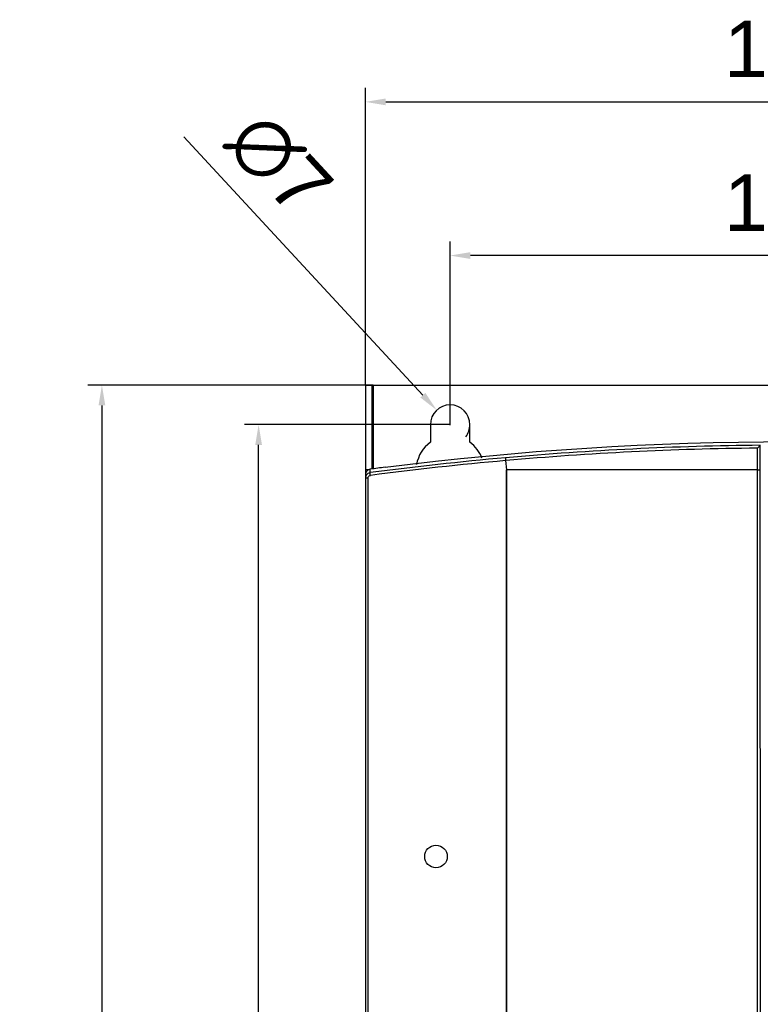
# Model space of a CAD drawing. Header units: millimetres. Extents: x 1117 to 38156, y -1945 to 7303.
# Tile 78 of 256: x 3305 to 3436, y 853 to 1027. Entities that reach past the tile are written whole.
import ezdxf

# ---------------------------------------------------------------- set-up
doc = ezdxf.new("R2010")
doc.units = ezdxf.units.MM
doc.styles.get("Standard").update_dxf_attribs({"font": 'arial.ttf'})
doc.dimstyles.new('DIMSTYLE_1', dxfattribs={"dimtxt": 4.2, "dimasz": 3.6, "dimexe": 2.5, "dimexo": 0, "dimgap": 1.05, "dimtad": 1, "dimdsep": 46, "dimtxsty": 'Standard', "dimblk": '_FILLED', "dimblk1": '_FILLED', "dimblk2": '_FILLED', "dimcen": 0.09, "dimazin": 2, "dimtp": 0.01, "dimtm": 0.01, "dimtfac": 1, "dimtofl": 0, "dimtmove": 0, "dimatfit": 3, "dimldrblk": '_FILLED', "dimfxl": 0, "dimtolj": 1, "dimarcsym": 0})

# ---------------------------------------------------------------- blocks, each defined once
blk = doc.blocks.new('_FILLED')
at = {"color": 0, "linetype": 'ByBlock'}
blk.add_solid([(0, 0), (-1, 0.167), (-1, -0.167)], dxfattribs=at)
blk = doc.blocks.new('*D27')
at = {"color": 0, "linetype": 'Continuous', "lineweight": -2}
for p, q in [((3366.24, 962.3), (3366.24, 1014.99)), ((3516.24, 962.3), (3516.24, 1014.99)), ((3369.84, 1012.49), (3512.64, 1012.49))]:
    blk.add_line(p, q, dxfattribs=at)
at = {"layer": 'Defpoints', "color": 0, "linetype": 'Continuous'}
for p in [(3516.24, 1012.49), (3366.24, 962.3), (3516.24, 962.3)]:
    blk.add_point(p, dxfattribs=at)
at = {"color": 0, "linetype": 'Continuous', "lineweight": -2, "xscale": 3.6, "yscale": 3.6, "zscale": 3.6, "rotation": 180}
blk.add_blockref('_FILLED', (3366.24, 1012.49), dxfattribs=at)
at = {"color": 0, "linetype": 'Continuous', "lineweight": -2, "xscale": 3.6, "yscale": 3.6, "zscale": 3.6}
blk.add_blockref('_FILLED', (3516.24, 1012.49), dxfattribs=at)
at = {"color": 0, "linetype": 'Continuous', "insert": (3441.4, 1026.88), "char_height": 10, "width": 9.2531, "attachment_point": 2, "line_spacing_factor": 0.9}
blk.add_mtext('\\A1;150', dxfattribs=at)
blk = doc.blocks.new('*D28')
at = {"color": 0, "linetype": 'Continuous', "lineweight": -2}
for p, q in [((3381.24, 955.3), (3381.24, 987.76)), ((3501.24, 955.3), (3501.24, 987.76)), ((3497.64, 985.26), (3384.84, 985.26))]:
    blk.add_line(p, q, dxfattribs=at)
at = {"layer": 'Defpoints', "color": 0, "linetype": 'Continuous'}
for p in [(3381.24, 985.26), (3381.24, 955.3), (3501.24, 955.3)]:
    blk.add_point(p, dxfattribs=at)
at = {"color": 0, "linetype": 'Continuous', "lineweight": -2, "xscale": 3.6, "yscale": 3.6, "zscale": 3.6, "rotation": 180}
blk.add_blockref('_FILLED', (3381.24, 985.26), dxfattribs=at)
at = {"color": 0, "linetype": 'Continuous', "lineweight": -2, "xscale": 3.6, "yscale": 3.6, "zscale": 3.6}
blk.add_blockref('_FILLED', (3501.24, 985.26), dxfattribs=at)
at = {"color": 0, "linetype": 'Continuous', "insert": (3441.4, 999.64), "char_height": 10, "width": 9.2531, "attachment_point": 2, "line_spacing_factor": 0.9}
blk.add_mtext('\\A1;120', dxfattribs=at)
blk = doc.blocks.new('*D29')
at = {"color": 0, "linetype": 'Continuous', "lineweight": -2}
for p, q in [((3367.64, 962.3), (3317.08, 962.3)), ((3319.58, 958.7), (3319.58, 660.92)), ((3452.72, 657.32), (3317.08, 657.32))]:
    blk.add_line(p, q, dxfattribs=at)
at = {"layer": 'Defpoints', "color": 0, "linetype": 'Continuous'}
for p in [(3367.64, 962.3), (3319.58, 657.32), (3452.72, 657.32)]:
    blk.add_point(p, dxfattribs=at)
at = {"color": 0, "linetype": 'Continuous', "lineweight": -2, "xscale": 3.6, "yscale": 3.6, "zscale": 3.6}
for p, rotation in [((3319.58, 962.3), 90), ((3319.58, 657.32), 270)]:
    blk.add_blockref('_FILLED', p, dxfattribs=dict(at, rotation=rotation))
at = {"color": 0, "linetype": 'Continuous', "insert": (3305.2, 812.28), "char_height": 10, "width": 9.2531, "attachment_point": 2, "rotation": 90, "line_spacing_factor": 0.9}
blk.add_mtext('\\A1;304.97', dxfattribs=at)
blk = doc.blocks.new('*D30')
at = {"color": 0, "linetype": 'Continuous', "lineweight": -2}
for p, q in [((3381.24, 955.3), (3344.83, 955.3)), ((3347.33, 670.4), (3347.33, 951.7)), ((3381.24, 666.8), (3344.83, 666.8))]:
    blk.add_line(p, q, dxfattribs=at)
at = {"layer": 'Defpoints', "color": 0, "linetype": 'Continuous'}
for p in [(3347.33, 955.3), (3381.24, 955.3), (3381.24, 666.8)]:
    blk.add_point(p, dxfattribs=at)
at = {"color": 0, "linetype": 'Continuous', "lineweight": -2, "xscale": 3.6, "yscale": 3.6, "zscale": 3.6}
for p, rotation in [((3347.33, 955.3), 90), ((3347.33, 666.8), 270)]:
    blk.add_blockref('_FILLED', p, dxfattribs=dict(at, rotation=rotation))
at = {"color": 0, "linetype": 'Continuous', "insert": (3332.95, 810.96), "char_height": 10, "width": 15.4219, "attachment_point": 2, "rotation": 90, "line_spacing_factor": 0.9}
blk.add_mtext('\\A1;288.5', dxfattribs=at)
blk = doc.blocks.new('*D32')
at = {"color": 0, "linetype": 'Continuous', "lineweight": -2}
for p, q in [((3334.11, 1006.3), (3376.42, 960.51)), ((3381.15, 955.3), (3381.33, 955.3)), ((3381.24, 955.21), (3381.24, 955.39))]:
    blk.add_line(p, q, dxfattribs=at)
at = {"layer": 'Defpoints', "color": 0, "linetype": 'Continuous'}
for p in [(3378.87, 957.87), (3383.62, 952.73)]:
    blk.add_point(p, dxfattribs=at)
at = {"color": 0, "linetype": 'Continuous', "lineweight": -2, "xscale": 3.6, "yscale": 3.6, "zscale": 3.6, "rotation": 312.7399095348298}
blk.add_blockref('_FILLED', (3378.87, 957.87), dxfattribs=at)
at = {"color": 0, "linetype": 'Continuous', "insert": (3348.57, 1011.84), "char_height": 10, "width": 8.0382, "attachment_point": 1, "rotation": 312.7399, "line_spacing_factor": 0.9}
blk.add_mtext('\\A1;∅7', dxfattribs=at)

msp = doc.modelspace()

# ---------------------------------------------------------------- linework, layer by layer
at = {"linetype": 'Continuous'}
for p, q in [((3366.244, 962.296), (3366.244, 767.172)), ((3366.244, 962.296), (3516.244, 962.296)), ((3367.444, 947.455), (3367.444, 962.296)), ((3367.644, 962.296), (3367.644, 947.481)), ((3377.744, 955.296), (3377.744, 952.169)), ((3384.744, 952.169), (3384.744, 955.296)), ((3435.665, 947.295), (3435.665, 951.135)), ((3436.165, 947.299), (3436.165, 951.64)), ((3367.112, 946.803), (3367.112, 947.411)), ((3369.744, 947.69), (3369.744, 947.753)), ((3391.047, 948.924), (3391.209, 947.292)), ((3391.117, 948.93), (3391.079, 948.962)), ((3391.279, 947.296), (3391.117, 948.93)), ((3366.763, 947.296), (3366.244, 947.296)), ((3366.674, 945.805), (3366.674, 767.297)), ((3367.109, 946.3), (3367.173, 946.309)), ((3367.109, 946.3), (3367.174, 946.308)), ((3391.209, 767.357), (3391.209, 947.292)), ((3391.278, 767.357), (3391.279, 947.296)), ((3435.665, 947.295), (3391.279, 947.296)), ((3435.709, 767.357), (3435.665, 947.295)), ((3436.208, 767.348), (3436.165, 947.299))]:
    msp.add_line(p, q, dxfattribs=at)
msp.add_circle((3378.744, 878.796), 2, dxfattribs=at)
for centre, radius, start, end in [((3381.244, 955.296), 3.5, 0, 180), ((3381.244, 955.296), 3.5, 322.23892, 0), ((3441.244, 387.296), 564.937, 82.72899, 97.27101), ((3381.244, 947.296), 6, 125.68533, 171.01719), ((3381.244, 947.296), 6, 19.87211, 54.31467), ((3441.244, 387.296), 564.367, 90.5156, 95.10024), ((3441.244, 387.296), 563.867, 90.56687, 95.10025), ((3440.562, 387.162), 564.441, 95.0301, 97.47699), ((3441.244, 387.296), 565, 97.2702, 97.53927), ((3440.492, 387.154), 563.941, 95.03002, 97.47026), ((3397.6, 943.554), 8.472, 140.33326, 140.66753), ((3367.243, 945.813), 0.999, 97.54139, 106.61222)]:
    msp.add_arc(centre, radius, start, end, dxfattribs=at)
for points, knots in [([(3435.665, 951.136), (3435.72, 951.191), (3435.827, 951.299), (3435.956, 951.43), (3436.049, 951.523), (3436.104, 951.579), (3436.142, 951.615), (3436.159, 951.636), (3436.165, 951.64)], [0, 0, 0, 0, 0.3305103, 0.6397235, 0.7758275, 0.8894292, 0.9686613, 1, 1, 1, 1]), ([(3391.072, 949.428), (3391.068, 949.428), (3391.065, 949.411), (3391.062, 949.387), (3391.06, 949.343), (3391.06, 949.261), (3391.066, 949.131), (3391.074, 949.021), (3391.079, 948.962)], [0, 0, 0, 0, 0.0245721, 0.0825534, 0.174003, 0.2964645, 0.6173069, 1, 1, 1, 1]), ([(3366.674, 945.805), (3366.615, 945.805), (3366.532, 945.806), (3366.428, 945.807), (3366.367, 945.807), (3366.32, 945.809), (3366.279, 945.808), (3366.262, 945.813), (3366.244, 945.809), (3366.244, 945.812)], [0, 0, 0, 0, 0.4103049, 0.5811775, 0.7215388, 0.833024, 0.9215126, 0.9794409, 1, 1, 1, 1]), ([(3366.674, 945.805), (3366.674, 945.923), (3366.763, 946.165), (3366.992, 946.285), (3367.109, 946.3)], [0, 0, 0, 0, 0.5004171, 1, 1, 1, 1]), ([(3367.109, 946.3), (3367.1, 946.366), (3367.088, 946.482), (3367.081, 946.634), (3367.086, 946.734), (3367.096, 946.785), (3367.106, 946.802), (3367.112, 946.803)], [0, 0, 0, 0, 0.3865852, 0.6886257, 0.8983917, 0.9643595, 1, 1, 1, 1]), ([(3435.665, 947.295), (3435.728, 947.295), (3435.845, 947.295), (3435.983, 947.295), (3436.072, 947.296), (3436.119, 947.296), (3436.147, 947.299), (3436.162, 947.297), (3436.165, 947.299)], [0, 0, 0, 0, 0.3781616, 0.7009911, 0.8253994, 0.9186545, 0.977564, 1, 1, 1, 1])]:
    msp.add_open_spline(points, degree=3, knots=knots, dxfattribs=at)
for points in [[(3367.112, 947.411), (3366.993, 947.396), (3366.875, 947.357), (3366.77, 947.3)], [(3366.308, 946.774), (3366.266, 946.662), (3366.244, 946.54), (3366.244, 946.42)], [(3366.308, 946.164), (3366.266, 946.053), (3366.244, 945.932), (3366.244, 945.812)], [(3366.492, 947.079), (3366.413, 946.99), (3366.35, 946.885), (3366.308, 946.774)], [(3366.491, 946.471), (3366.413, 946.381), (3366.35, 946.276), (3366.308, 946.164)], [(3366.958, 946.77), (3366.781, 946.717), (3366.613, 946.61), (3366.491, 946.471)], [(3366.77, 947.3), (3366.665, 947.244), (3366.57, 947.168), (3366.492, 947.079)], [(3391.209, 947.292), (3391.232, 947.293), (3391.255, 947.293), (3391.278, 947.296)]]:
    msp.add_open_spline(points, degree=3, dxfattribs=at)

# ---------------------------------------------------------------- dimensions: what is measured, and where the dimension line sits
dim = msp.add_linear_dim(base=(3516.244, 1012.493), p1=(3366.244, 962.296), p2=(3516.244, 962.296), dimstyle='DIMSTYLE_1', override={"dimtxt": 10}, dxfattribs=at)
dim.commit()
dim.dimension.update_dxf_attribs({"geometry": '*D27', "text_midpoint": (3441.399, 1012.493), "dimtype": 160})
dim = msp.add_diameter_dim_2p(p1=(3383.619, 952.725), p2=(3378.868, 957.866), dimstyle='DIMSTYLE_1', override={"dimtxt": 10}, dxfattribs=at)
dim.commit()
dim.dimension.update_dxf_attribs({"geometry": '*D32', "text_midpoint": (3340.737, 999.131), "dimtype": 163})
for base, p1, p2, angle, picture, middle in [((3381.244, 985.259), (3501.244, 955.296), (3381.244, 955.296), 180, '*D28', (3441.399, 985.259)), ((3319.584, 657.324), (3367.644, 962.296), (3452.721, 657.324), 270, '*D29', (3319.584, 812.279)), ((3347.334, 955.296), (3381.244, 666.796), (3381.244, 955.296), 90, '*D30', (3347.334, 810.955))]:
    dim = msp.add_linear_dim(base=base, p1=p1, p2=p2, angle=angle, dimstyle='DIMSTYLE_1', override={"dimtxt": 10}, dxfattribs=at)
    dim.commit()
    dim.dimension.update_dxf_attribs({"geometry": picture, "text_midpoint": middle, "dimtype": 160})

doc.saveas('drawing.dxf')
